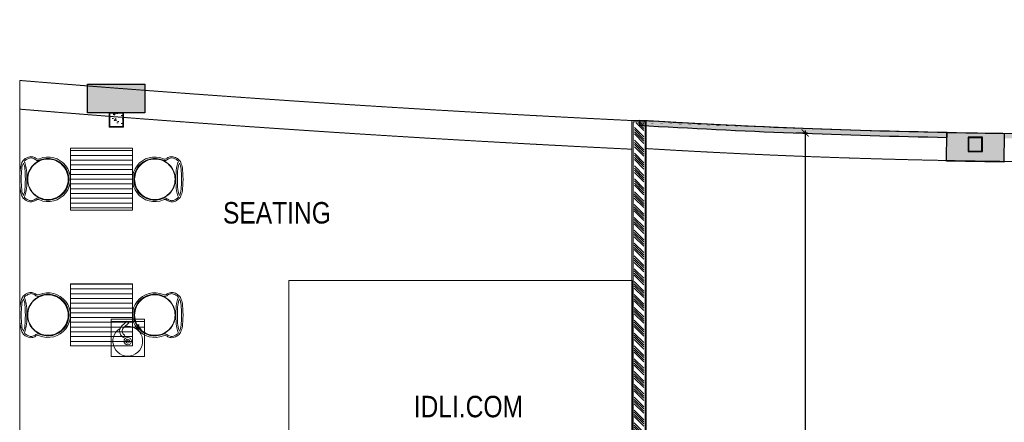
# Model space of a CAD drawing. Header units: millimetres. Extents: x 1277566 to 1493426, y 1039116 to 1145896.
# Tile 96 of 151: x 1368610 to 1378927, y 1140127 to 1144347. Entities that reach past the tile are written whole.
import ezdxf

# ---------------------------------------------------------------- set-up
doc = ezdxf.new("R2010")
doc.units = ezdxf.units.MM
doc.header["$PDMODE"] = 67
doc.linetypes.add('DASHED', pattern=[0.75, 0.5, -0.25])
doc.linetypes.add('DASHED2', pattern=[0.375, 0.25, -0.125])
for name, color, linetype, lineweight in [('AIRPORT EXTIING WALL', 1, 'Continuous', 20), ('BOH TEXT', 1, 'Continuous', 5), ('CIVIL WALL HATCH', 7, 'Continuous', 5), ('CKD Equipments', 252, 'Continuous', 0), ('Comm BCAS Rejected', 1, 'Continuous', 9), ('EXISTING COLUMN', 5, 'Continuous', 20), ('FOH FURNITURE', 126, 'Continuous', 15), ('HATCH', 251, 'Continuous', 5), ('PLASTER', 252, 'Continuous', 9), ('tile finish', 32, 'Continuous', 9)]:
    doc.layers.add(name, color=color, linetype=linetype, lineweight=lineweight)
for name, color, linetype in [('CIVIL DIM', 7, 'Continuous'), ('CT PARTITION WALL HATCH', 210, 'Continuous'), ('CT_PARTITION WALL', 210, 'Continuous'), ('CT_PILASTER', 210, 'Continuous'), ('Dimension a', 7, 'Continuous')]:
    doc.layers.add(name, color=color, linetype=linetype)
doc.layers.add('Equipment', color=7, linetype='Continuous', lineweight=9, true_color=0xcc6600)
doc.styles.add('ROMANS', font='arial.ttf', dxfattribs={"width": 0.75})
doc.styles.get("Standard").update_dxf_attribs({"font": 'arial.ttf'})
doc.dimstyles.new('1.300', dxfattribs={"dimtxt": 150, "dimasz": 75, "dimexe": 25, "dimexo": 25, "dimgap": 15, "dimtad": 0, "dimdec": 0, "dimdsep": 46, "dimtxsty": 'ROMANS', "dimblk": 'ARCHTICK', "dimcen": 0.09, "dimdle": 25, "dimclrd": 256, "dimclre": 256, "dimclrt": 256, "dimadec": 1, "dimazin": 2, "dimtfac": 1, "dimtdec": 0, "dimtmove": 2, "dimatfit": 3, "dimldrblk": 'OPEN90', "dimfxl": 100, "dimtolj": 1, "dimtzin": 0, "dimlwe": -1, "dimarcsym": 0})

# ---------------------------------------------------------------- blocks, each defined once
blk = doc.blocks.new('PILASTER')
at = {"layer": 'CT PARTITION WALL HATCH'}
h = blk.add_hatch(color=256, dxfattribs=at)
h.dxf.hatch_style = 1
h.paths.add_polyline_path([(-300, 150), (300, 150), (300, -150), (-300, -150)])
at = {"layer": 'CT_PARTITION WALL'}
blk.add_lwpolyline([(-300, 150), (300, 150), (300, -150), (-300, -150)], close=True, dxfattribs=at)
blk = doc.blocks.new('_ARCHTICK')
at = {"color": 0, "linetype": 'ByBlock', "const_width": 0.15}
blk.add_lwpolyline([(-0.5, -0.5), (0.5, 0.5)], dxfattribs=at)
blk = doc.blocks.new('*D155')
at = {"layer": 'CIVIL DIM', "linetype": 'DASHED2', "transparency": 16777216}
for p, q in [((1376740, 1143160), (1376865, 1143160)), ((1376719, 1133688), (1376865, 1133688))]:
    blk.add_line(p, q, dxfattribs=at)
at = {"layer": 'CIVIL DIM', "lineweight": -2, "transparency": 16777216}
for p, q in [((1376840, 1143185), (1376840, 1138607)), ((1376840, 1133663), (1376840, 1138241))]:
    blk.add_line(p, q, dxfattribs=at)
at = {"layer": 'Defpoints', "color": 0, "transparency": 16777216}
for p in [(1376715, 1143160), (1376694, 1133688), (1376840, 1133688)]:
    blk.add_point(p, dxfattribs=at)
at = {"layer": 'CIVIL DIM', "lineweight": -2, "transparency": 16777216, "xscale": 75, "yscale": 75, "zscale": 75}
for p, rotation in [((1376840, 1143160), 90), ((1376840, 1133688), 270)]:
    blk.add_blockref('_ARCHTICK', p, dxfattribs=dict(at, rotation=rotation))
at = {"layer": 'CIVIL DIM', "transparency": 16777216, "insert": (1376840, 1138424), "char_height": 150, "attachment_point": 5, "rotation": 90, "style": 'ROMANS', "bg_fill": 3, "box_fill_scale": 1.1, "bg_fill_color": 256, "bg_fill_true_color": 13158600, "bg_fill_transparency": 0}
blk.add_mtext('\\A1;9473', dxfattribs=at)
blk = doc.blocks.new('_Open90')
at = {"color": 0, "linetype": 'ByBlock', "lineweight": -2}
for p, q in [((0, 0), (-1, 0)), ((-0.5, 0.5), (0, 0)), ((0, 0), (-0.5, -0.5))]:
    blk.add_line(p, q, dxfattribs=at)
blk = doc.blocks.new('A$Cdc8c7812')
at = {"layer": 'HATCH'}
h = blk.add_hatch(dxfattribs=at)
h.set_pattern_fill('_USER', color=256, scale=50, style=0, pattern_type=0)
h.set_pattern_definition([(0, (865.34, 325), (0, 50), [])])
h.paths.add_polyline_path([(590, 0), (590, 650), (1240, 650), (1240, 0)])
at = {"layer": 'FOH FURNITURE'}
blk.add_lwpolyline([(590, 0), (590, 650), (1240, 650), (1240, 0)], close=True, dxfattribs=at)
for points in [[(355, 108, -0.414214), (140, 322, -0.414214), (355, 537), (356, 537, -0.414214), (570, 322, -0.414214), (356, 108), (355, 108)], [(356, 111, 0.414214), (567, 322, 0.414214), (356, 534), (355, 534, 0.414214), (143, 322, 0.414214), (355, 111), (356, 111)], [(1476, 108, 0.414214), (1690, 322, 0.414214), (1476, 537), (1475, 537, 0.414214), (1260, 322, 0.414214), (1475, 108), (1476, 108)], [(1475, 111, -0.414214), (1263, 322, -0.414214), (1475, 534), (1476, 534, -0.414214), (1687, 322, -0.414214), (1476, 111), (1475, 111)]]:
    blk.add_lwpolyline(points, format="xyb", close=True, dxfattribs=at)
for centre, radius, start, end in [((356, 322), 234, 247.2538, 112.7462), ((356, 322), 219, 245.5072, 114.4928), ((1475, 322), 234, 67.2538, 292.7462), ((1475, 322), 219, 65.5072, 294.4928)]:
    blk.add_arc(centre, radius, start, end, dxfattribs=at)
for points, knots in [([(265, 538), (253, 532), (243, 532), (233, 539), (224, 547), (213, 552), (198, 557), (184, 561), (168, 560), (152, 555), (135, 549), (121, 542), (109, 532), (97, 522), (88, 511), (82, 497), (76, 483), (71, 463), (67, 439), (63, 414), (61, 375), (60, 322)], [0, 0, 0, 0, 1, 1, 1, 2, 2, 2, 3, 3, 3, 4, 4, 4, 5, 5, 5, 6, 6, 6, 7, 7, 7, 7]), ([(265, 521), (254, 516), (242, 517), (230, 525), (218, 534), (206, 540), (194, 544), (182, 548), (171, 548), (161, 543), (151, 539), (139, 534), (128, 528), (120, 523), (113, 517), (107, 508)], [0, 0, 0, 0, 1, 1, 1, 2, 2, 2, 3, 3, 3, 4, 4, 4, 4.643615, 4.643615, 4.643615, 4.643615]), ([(1565, 538), (1578, 532), (1588, 532), (1597, 539), (1606, 547), (1618, 552), (1632, 557), (1647, 561), (1662, 560), (1679, 555), (1695, 549), (1710, 542), (1722, 532), (1733, 522), (1742, 511), (1748, 497), (1754, 483), (1759, 463), (1764, 439), (1768, 414), (1770, 375), (1770, 322)], [0, 0, 0, 0, 1, 1, 1, 2, 2, 2, 3, 3, 3, 4, 4, 4, 5, 5, 5, 6, 6, 6, 7, 7, 7, 7]), ([(1565, 521), (1577, 516), (1588, 517), (1601, 525), (1613, 534), (1625, 540), (1637, 544), (1648, 548), (1659, 548), (1670, 543), (1680, 539), (1691, 534), (1703, 528), (1711, 523), (1718, 517), (1724, 508)], [0, 0, 0, 0, 1, 1, 1, 2, 2, 2, 3, 3, 3, 4, 4, 4, 4.643615, 4.643615, 4.643615, 4.643615]), ([(98, 492), (97, 491), (97, 491), (97, 491), (89, 474), (83, 452), (81, 427), (78, 402), (76, 367), (76, 322)], [4.994579, 4.994579, 4.994579, 4.994579, 5, 5, 5, 6, 6, 6, 7, 7, 7, 7]), ([(98, 492), (98, 491), (98, 491), (98, 491), (106, 474), (112, 452), (114, 427), (117, 402), (119, 367), (119, 322)], [4.994579, 4.994579, 4.994579, 4.994579, 5, 5, 5, 6, 6, 6, 7, 7, 7, 7]), ([(107, 508), (109, 504), (111, 501), (113, 497), (119, 483), (124, 463), (128, 439), (132, 414), (134, 375), (135, 322)], [4.715926, 4.715926, 4.715926, 4.715926, 5, 5, 5, 6, 6, 6, 7, 7, 7, 7]), ([(1724, 508), (1721, 504), (1720, 501), (1718, 497), (1712, 483), (1707, 463), (1703, 439), (1699, 414), (1696, 375), (1696, 322)], [4.715926, 4.715926, 4.715926, 4.715926, 5, 5, 5, 6, 6, 6, 7, 7, 7, 7]), ([(1733, 492), (1733, 491), (1733, 491), (1733, 491), (1725, 474), (1719, 452), (1716, 427), (1714, 402), (1712, 367), (1712, 322)], [4.994579, 4.994579, 4.994579, 4.994579, 5, 5, 5, 6, 6, 6, 7, 7, 7, 7]), ([(1733, 492), (1733, 491), (1733, 491), (1733, 491), (1742, 474), (1747, 452), (1750, 427), (1753, 402), (1754, 367), (1755, 322)], [4.994579, 4.994579, 4.994579, 4.994579, 5, 5, 5, 6, 6, 6, 7, 7, 7, 7]), ([(265, 106), (253, 113), (243, 112), (233, 105), (224, 98), (213, 92), (199, 88), (184, 84), (169, 84), (152, 90), (135, 95), (121, 103), (109, 113), (97, 122), (88, 134), (82, 148), (76, 162), (71, 181), (67, 206), (63, 230), (61, 269), (60, 322)], [0, 0, 0, 0, 1, 1, 1, 2, 2, 2, 3, 3, 3, 4, 4, 4, 5, 5, 5, 6, 6, 6, 7, 7, 7, 7]), ([(98, 153), (97, 153), (97, 153), (97, 153), (89, 171), (83, 192), (81, 218), (78, 243), (76, 278), (76, 322)], [4.995195, 4.995195, 4.995195, 4.995195, 5, 5, 5, 6, 6, 6, 7, 7, 7, 7]), ([(98, 153), (98, 153), (98, 153), (98, 153), (106, 171), (112, 192), (114, 218), (117, 243), (119, 278), (119, 322)], [4.995195, 4.995195, 4.995195, 4.995195, 5, 5, 5, 6, 6, 6, 7, 7, 7, 7]), ([(107, 136), (109, 140), (111, 144), (113, 148), (119, 162), (124, 181), (128, 206), (132, 230), (134, 269), (135, 322)], [4.716382, 4.716382, 4.716382, 4.716382, 5, 5, 5, 6, 6, 6, 7, 7, 7, 7]), ([(1565, 106), (1577, 113), (1588, 112), (1597, 105), (1606, 98), (1618, 92), (1632, 88), (1646, 84), (1662, 84), (1679, 90), (1695, 95), (1710, 103), (1722, 113), (1733, 122), (1742, 134), (1748, 148), (1754, 162), (1759, 181), (1764, 206), (1768, 230), (1770, 269), (1770, 322)], [0, 0, 0, 0, 1, 1, 1, 2, 2, 2, 3, 3, 3, 4, 4, 4, 5, 5, 5, 6, 6, 6, 7, 7, 7, 7]), ([(1724, 136), (1721, 140), (1720, 144), (1718, 148), (1712, 162), (1707, 181), (1703, 206), (1699, 230), (1696, 269), (1696, 322)], [4.716382, 4.716382, 4.716382, 4.716382, 5, 5, 5, 6, 6, 6, 7, 7, 7, 7]), ([(1733, 153), (1733, 153), (1733, 153), (1733, 153), (1725, 171), (1719, 192), (1716, 218), (1714, 243), (1712, 278), (1712, 322)], [4.995195, 4.995195, 4.995195, 4.995195, 5, 5, 5, 6, 6, 6, 7, 7, 7, 7]), ([(1733, 153), (1733, 153), (1733, 153), (1733, 153), (1742, 171), (1747, 192), (1750, 218), (1753, 243), (1754, 278), (1755, 322)], [4.995195, 4.995195, 4.995195, 4.995195, 5, 5, 5, 6, 6, 6, 7, 7, 7, 7]), ([(265, 123), (254, 129), (242, 127), (230, 119), (217, 111), (206, 105), (194, 101), (183, 97), (172, 97), (161, 101), (151, 105), (139, 110), (128, 117), (120, 121), (113, 128), (107, 136)], [0, 0, 0, 0, 1, 1, 1, 2, 2, 2, 3, 3, 3, 4, 4, 4, 4.64397, 4.64397, 4.64397, 4.64397]), ([(1565, 123), (1577, 129), (1588, 127), (1601, 119), (1613, 111), (1625, 105), (1636, 101), (1647, 97), (1658, 97), (1669, 101), (1680, 105), (1691, 110), (1703, 117), (1711, 121), (1718, 128), (1724, 136)], [0, 0, 0, 0, 1, 1, 1, 2, 2, 2, 3, 3, 3, 4, 4, 4, 4.64397, 4.64397, 4.64397, 4.64397])]:
    blk.add_open_spline(points, degree=3, knots=knots, dxfattribs=at)
blk = doc.blocks.new('G$C2967A2E0')
at = {"layer": 'Equipment'}
for p, q in [((167, 371), (111, 319)), ((184, 353), (129, 300)), ((108, 216), (120, 204)), ((127, 234), (139, 221))]:
    blk.add_line(p, q, dxfattribs=at)
at = {"layer": 'Equipment', "lineweight": 5}
for p, q in [((282, 335), (282, 308)), ((290, 308), (290, 335)), ((282, 308), (260, 286)), ((260, 286), (272, 286)), ((272, 286), (286, 300)), ((286, 300), (300, 286)), ((312, 286), (290, 308)), ((300, 286), (312, 286))]:
    blk.add_line(p, q, dxfattribs=at)
at = {"layer": 'Equipment'}
blk.add_lwpolyline([(350, 390), (0, 390), (0, 0), (350, 0), (350, 390), (350, 365), (0, 365)], dxfattribs=at)
blk.add_lwpolyline([(349, 365), (223, 365), (223, 308), (349, 308)], close=True, dxfattribs=at)
at = {"layer": 'Equipment', "linetype": 'ByBlock', "lineweight": -2, "ltscale": 0.25}
for radius in [39, 19.8, 5.16]:
    blk.add_circle((173, 160), radius, dxfattribs=at)
at = {"layer": 'Equipment'}
for centre, radius, start, end in [((173, 160), 156, 120.7693, 101.598), ((161, 266), 72.8, 133.263, 223.263), ((161, 266), 46.8, 133.263, 223.263), ((129, 213), 13, 223.263, 43.263)]:
    blk.add_arc(centre, radius, start, end, dxfattribs=at)

msp = doc.modelspace()

# ---------------------------------------------------------------- hatches: boundary and pattern name
h = msp.add_hatch(color=256)
h.dxf.hatch_style = 1
edge = h.paths.add_edge_path()
edge.add_line((1375103.1995, 1143290.5214), (1375103.1995, 1143240.6121))
edge.add_arc((1379755.6317, 1220358.7101), 77258.308, 266.547606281, 268.941280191)
edge.add_line((1378328.1226, 1143113.5913), (1378328.9132, 1143163.5852))
edge.add_arc((1379766.0135, 1220732.8549), 77582.5809, 266.55437271, 268.938621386, ccw=False)
edge = h.paths.add_edge_path()
edge.add_line((1378928.5947, 1143154.8317), (1378928.0591, 1143104.8345))
edge.add_arc((1379755.6317, 1220358.7101), 77258.308, 269.386249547, 271.731452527)
edge.add_line((1382089.9874, 1143135.6763), (1382089.9874, 1143185.6992))
edge.add_arc((1379755.6317, 1220358.7101), 77208.308, 269.386249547, 271.732574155, ccw=False)
h = msp.add_hatch(color=7)
h.dxf.hatch_style = 2
h.paths.add_polyline_path([(1378326.9063, 1143164.3377), (1378926.8313, 1143154.8506), (1378922.0877, 1142854.8881), (1378322.1627, 1142864.3752)])
h = msp.add_hatch(color=7)
h.dxf.hatch_style = 2
h.paths.add_polyline_path([(1378691.8356, 1143108.4118), (1378553.8356, 1143108.4118), (1378553.8356, 1142970.4118), (1378691.8356, 1142970.4118)], flags=16)
h.paths.add_polyline_path([(1378697.8356, 1143114.4118), (1378547.8356, 1143114.4118), (1378547.8356, 1142964.4118), (1378697.8356, 1142964.4118)])
at = {"layer": 'CIVIL WALL HATCH'}
h = msp.add_hatch(dxfattribs=at)
h.set_pattern_fill('ANSI34', color=256, scale=5, angle=90)
h.set_pattern_definition([(135, (185545.61, -46618.93), (-67.351921, -67.351921), []), (135, (185545.61, -46596.48), (-67.351921, -67.351921), []), (135, (185545.61, -46574.03), (-67.351921, -67.351921), []), (135, (185545.61, -46551.58), (-67.351921, -67.351921), [])])
h.paths.add_polyline_path([(1375150.737, 1143264.5371), (1375050.737, 1143264.5371), (1375048.4587, 1135016.1905), (1375148.4587, 1135016.1905)])
at = {"layer": 'EXISTING COLUMN', "linetype": 'Continuous'}
h = msp.add_hatch(dxfattribs=at)
h.set_pattern_fill('AR-CONC', color=256, style=2)
h.set_pattern_definition([(50, (515583.73, -27575.57), (182.184669, -15.939086), [19.05, -209.55]), (355, (515583.73, -27575.57), (-35.243421, 191.056845), [15.24, -167.640584]), (100.451445, (515598.91, -27576.9), (146.941247, 175.117752), [16.190009, -178.090245]), (46.1842, (515583.73, -27524.77), (271.07904, -42.042328), [28.575, -314.325]), (96.635558, (515606.32, -27528.27), (237.404134, 247.426125), [24.285023, -267.13561]), (351.184151, (515583.73, -27524.77), (237.404134, 247.426125), [22.859967, -251.45973]), (21, (515609.13, -27537.47), (151.614391, -102.265198), [19.05, -209.55]), (326, (515609.13, -27537.47), (61.802028, 184.187966), [15.24, -167.64]), (71.451445, (515621.77, -27546), (213.41642, 81.922769), [16.190009, -178.089938]), (37.5, (515583.73, -27575.57), (3.0886033, 84.555039), [0, -165.608, 0, -170.18, 0, -168.275]), (7.5, (515583.73, -27575.57), (66.8196625, 100.180575), [0, -97.028, 0, -161.798, 0, -64.135]), (327.5, (515527.09, -27575.57), (135.5905952, -5.728744), [0, -63.5, 0, -198.12, 0, -262.89]), (317.5, (515501.69, -27575.57), (148.129181, 25.426491), [0, -82.55, 0, -131.572, 0, -186.69])])
h.paths.add_polyline_path([(1369553.3642, 1143227.4478), (1369691.3642, 1143227.4478), (1369691.3642, 1143365.4478), (1369553.3642, 1143365.4478)], flags=16)
h.paths.add_polyline_path([(1369547.3642, 1143221.4478), (1369697.3642, 1143221.4478), (1369697.3642, 1143371.4478), (1369547.3642, 1143371.4478)], flags=17)

# ---------------------------------------------------------------- linework, layer by layer
msp.add_lwpolyline([(1375103.1995, 1143290.5214), (1375103.1995, 1143240.6121, 0.0104447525), (1378328.1226, 1143113.5913), (1378328.9132, 1143163.5852, -0.0104036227)], format="xyb", close=True)
at = {"color": 7}
for points in [[(1378326.9063, 1143164.3377), (1378926.8313, 1143154.8506), (1378922.0877, 1142854.8881), (1378322.1627, 1142864.3752)], [(1378547.8356, 1142964.4118), (1378697.8356, 1142964.4118), (1378697.8356, 1143114.4118), (1378547.8356, 1143114.4118)], [(1378553.8356, 1142970.4118), (1378691.8356, 1142970.4118), (1378691.8356, 1143108.4118), (1378553.8356, 1143108.4118)]]:
    msp.add_lwpolyline(points, close=True, dxfattribs=at)
at = {"layer": 'AIRPORT EXTIING WALL', "linetype": 'DASHED', "ltscale": 10}
msp.add_lwpolyline([(1371429.6998, 1138341.3388), (1375026.1928, 1138341.3388), (1375026.1928, 1141611.8354), (1371429.6998, 1141611.8354)], close=True, dxfattribs=at)
for centre, radius, start, end in [((1379782.0362, 1219690.467), 76539.6635, 266.549748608, 280.123163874), ((1379792.3341, 1219642.7591), 76785.8959, 266.549748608, 280.123163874), ((1384247.8873, 1333158.702), 190092.9978, 265.281201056, 267.219267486), ((1384247.8873, 1333158.702), 190392.9978, 265.288653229, 267.223627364)]:
    msp.add_arc(centre, radius, start, end, dxfattribs=at)
at = {"layer": 'Comm BCAS Rejected'}
for p, q in [((1368609.7909, 1133656.4478), (1368609.7909, 1143710.0341)), ((1368609.7909, 1143451.2792), (1368609.7909, 1143451.2792))]:
    msp.add_line(p, q, dxfattribs=at)
at = {"layer": 'EXISTING COLUMN', "linetype": 'Continuous'}
for points in [[(1369547.3642, 1143221.4478), (1369697.3642, 1143221.4478), (1369697.3642, 1143371.4478), (1369547.3642, 1143371.4478)], [(1369553.3642, 1143227.4478), (1369691.3642, 1143227.4478), (1369691.3642, 1143365.4478), (1369553.3642, 1143365.4478)]]:
    msp.add_lwpolyline(points, close=True, dxfattribs=at)
at = {"layer": 'PLASTER'}
msp.add_lwpolyline([(1375036.4587, 1135004.1905), (1375160.4587, 1135004.1905), (1375162.737, 1143276.5371), (1375038.737, 1143276.5371)], close=True, dxfattribs=at)
at = {"layer": 'tile finish'}
msp.add_lwpolyline([(1375023.4587, 1134991.1905), (1375173.4587, 1134991.1905), (1375175.737, 1143289.5371), (1375025.737, 1143289.5371)], close=True, dxfattribs=at)

# ---------------------------------------------------------------- block references
at = {"layer": 'CKD Equipments', "ltscale": 0.25}
msp.add_blockref('G$C2967A2E0', (1369568.8681, 1140817.6982), dxfattribs=at)
at = {"layer": 'CT_PILASTER'}
msp.add_blockref('PILASTER', (1369619.8202, 1143521.4478), dxfattribs=at)
at = {"layer": 'FOH FURNITURE', "xscale": -1}
for p in [(1370381.1322, 1142351.8429), (1370381.1322, 1140928.7864)]:
    msp.add_blockref('A$Cdc8c7812', p, dxfattribs=at)

# ---------------------------------------------------------------- texts
at = {"layer": 'BOH TEXT', "char_height": 225, "attachment_point": 1}
for s, insert in [('{\\fArial Narrow|b0|i0|c0|p34;SEATING }', (1370740.0101, 1142435.3665)), ('{\\fArial Narrow|b0|i0|c0|p34;IDLI.COM}', (1372738.7429, 1140404.8206))]:
    msp.add_mtext_dynamic_manual_height_columns(s, width=1298.545189, gutter_width=18.75, heights=[-232.8274], dxfattribs=dict(at, insert=insert))

# ---------------------------------------------------------------- next in the draw order: dimensions: what is measured, and where the dimension line sits
at = {"layer": 'CIVIL DIM'}
dim = msp.add_linear_dim(base=(1376840.1202, 1133687.683), p1=(1376714.9977, 1143160.2599), p2=(1376693.6024, 1133687.683), angle=90, dimstyle='1.300', override={"dimfxl": 500, "dimfxlon": 1, "dimtfill": 1, "dimarcsym": 1}, dxfattribs=at)
dim.commit()
dim.dimension.update_dxf_attribs({"geometry": '*D155', "text_midpoint": (1376840.1202, 1138423.9715)})

# ---------------------------------------------------------------- next in the draw order: linework, layer by layer
at = {"layer": 'Dimension a', "const_width": 1}
msp.add_lwpolyline([(1375175.7224, 1143264.5371), (1375175.7224, 1143264.5371), (1375173.5824, 1133673.782), (1393290.7982, 1133673.782), (1393290.7982, 1144346.166), (1392436.434, 1144197.2149), (1391352.0487, 1144025.698), (1390274.6543, 1143869.994), (1388884.3679, 1143641.6172), (1386715.7611, 1143414.5566), (1385084.9478, 1143284.4306), (1383352.1769, 1143234.1123), (1382089.9874, 1143185.6992), (1378928.5947, 1143154.8317), (1376941.7121, 1143201.6987), (1375175.7224, 1143264.5371)], dxfattribs=at)

doc.saveas('drawing.dxf')
